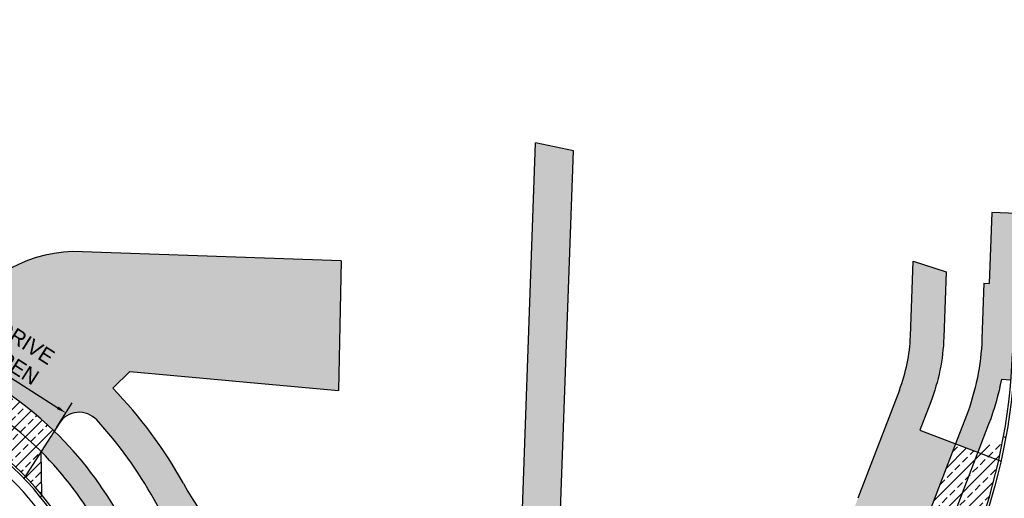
# Model space of a CAD drawing. Header units: feet. Extents: x 158973 to 165016, y 286824 to 289770.
# Tile 7 of 10: x 161535 to 161741, y 289040 to 289141. Entities that reach past the tile are written whole.
import ezdxf

# ---------------------------------------------------------------- set-up
doc = ezdxf.new("R2010")
doc.units = ezdxf.units.FT
doc.header["$MEASUREMENT"] = 0
for name, color, linetype in [('MT_P_Text', 7, 'Continuous'), ('PV_P_Curb', 6, 'Continuous'), ('PV_P_Drive', 1, 'Continuous'), ('PV_P_EOP', 7, 'Continuous'), ('PV_P_Walk', 4, 'Continuous'), ('SC_Shading1', 247, 'Continuous'), ('SC_Shading2', 255, 'Continuous')]:
    doc.layers.add(name, color=color, linetype=linetype)
doc.styles.get("Standard").update_dxf_attribs({"font": 'arial.ttf'})
doc.styles.add('Style-font31', font='font31.shx')
doc.dimstyles.new('COEC', dxfattribs={"dimscale": 13.9, "dimtxt": 0.18, "dimasz": 0.18, "dimexe": 0.18, "dimexo": 0.0625, "dimgap": 0.09, "dimtad": 1, "dimzin": 0, "dimdsep": 46, "dimtxsty": 'Standard', "dimcen": 0.09, "dimclrd": 256, "dimclre": 256, "dimclrt": 256, "dimaunit": 1, "dimadec": 4, "dimazin": 0, "dimtfac": 1, "dimtofl": 0, "dimtmove": 0, "dimatfit": 3, "dimfxl": 1, "dimtolj": 1, "dimtzin": 0, "dimlwd": -1, "dimlwe": -1, "dimarcsym": 0})
pattern_1 = [(45, (0, 0), (-2.121320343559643, 2.121320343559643), []), (45, (2.121320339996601, 0), (-2.121320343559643, 2.121320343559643), [1.5, -0.75])]

# ---------------------------------------------------------------- blocks, each defined once
blk = doc.blocks.new('*D1104')
at = {"layer": 'Defpoints', "color": 0, "transparency": 16777216}
for p in [(161517.1471164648, 289070.6039072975, -2.662248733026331), (161544.8564122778, 289058.2507600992), (161542.4232718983, 289054.4448242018, -2.662248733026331)]:
    blk.add_point(p, dxfattribs=at)
at = {"layer": 'MT_P_Text', "transparency": 16777216}
for p, q in [((161517.685752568, 289071.4464458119), (161520.9268471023, 289076.5161894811)), ((161521.2653338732, 289073.3325709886), (161543.1713352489, 289059.3280323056)), ((161542.9619080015, 289055.2873627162), (161546.2030025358, 289060.3571063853))]:
    blk.add_line(p, q, dxfattribs=at)
for points in [[(161521.4448792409, 289073.6134171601), (161521.0857885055, 289073.0517248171), (161519.5802568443, 289074.4098431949)], [(161543.3508806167, 289059.6088784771), (161542.9917898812, 289059.0471861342), (161544.8564122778, 289058.2507600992)]]:
    blk.add_solid(points, dxfattribs=at)
at = {"layer": 'MT_P_Text', "transparency": 16777216, "insert": (161535.0551513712, 289070.7676711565), "char_height": 3.2, "attachment_point": 5, "rotation": 327.4091593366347, "style": 'Style-font31'}
blk.add_mtext('\\A1;DRIVE\\POPEN', dxfattribs=at)

msp = doc.modelspace()

# ---------------------------------------------------------------- hatches: boundary and pattern name
at = {"layer": 'SC_Shading1'}
h = msp.add_hatch(dxfattribs=at)
h.set_pattern_fill('HONEY', color=256, scale=10)
h.set_pattern_definition([(0, (0, 0), (1.875, 1.082531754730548), [1.25, -2.5]), (120, (0, 0), (-1.875, 1.082531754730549), [1.249999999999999, -2.499999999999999]), (59.99999999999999, (0, 0), (4.163336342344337e-16, 2.165063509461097), [-2.5, 1.25])])
edge = h.paths.add_edge_path()
edge.add_line((161710.7625953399, 289040.3633481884), (161719.449414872, 289063.0387970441))
edge.add_arc((161686.7656828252, 289075.5597259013), 34.99999999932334, 339.0384830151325, 357.9316150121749)
edge.add_line((161721.7428789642, 289074.2964958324), (161722.3098780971, 289089.9959637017))
edge.add_line((161722.3098780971, 289089.9959637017), (161729.2351335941, 289087.8000215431))
edge.add_line((161729.2351335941, 289087.8000215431), (161728.7383181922, 289074.0438498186))
edge.add_arc((161686.7656828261, 289075.5597259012), 41.99999999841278, 339.03848301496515, 357.93161501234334, ccw=False)
edge.add_line((161725.9861612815, 289060.5346112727), (161723.7386765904, 289054.6679388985))
edge.add_line((161723.7386765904, 289054.6679388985), (161731.2092439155, 289051.8060123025))
edge.add_line((161731.2092439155, 289051.8060123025), (161724.7699090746, 289034.997235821))
edge.add_arc((161619.7928433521, 289075.2132787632), 112.4166999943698, 329.8247051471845, 339.0384830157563, ccw=False)
edge.add_line((161716.9761380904, 289018.7073351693), (161709.4002797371, 289021.6095980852))
edge.add_arc((161619.7928433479, 289075.2132787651), 104.4166999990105, 320.1453510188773, 329.1118951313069, ccw=False)
edge.add_line((161699.9506865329, 289008.2986509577), (161694.3626214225, 289001.6046868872))
edge.add_arc((161674.78696924, 289017.9461630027), 25.50000000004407, 249.8327272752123, 320.14535101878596, ccw=False)
edge.add_arc((161602.0421710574, 288819.8825511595), 185.499999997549, 69.83272727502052, 85.17178324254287)
edge.add_arc((161623.4209907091, 289072.9812395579), 68.49999999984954, 208.6983511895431, 265.1717832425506, ccw=False)
edge.add_arc((161489.6540933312, 288999.7510056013), 83.99999999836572, 28.69835118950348, 42.74430562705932)
edge.add_arc((161547.6709008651, 289053.3704987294), 5.000000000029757, 42.74430562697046, 147.4091593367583)
edge.add_line((161543.4582082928, 289056.0636792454), (161542.4232718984, 289054.4448242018))
edge.add_arc((161489.6540933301, 288999.7510056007), 75.99999999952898, 46.02604585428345, 68.79227281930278)
edge.add_line((161517.1471164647, 289070.6039072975), (161521.9970089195, 289078.1901443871))
edge.add_arc((161547.2731643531, 289062.0310612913), 30.0000000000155, 87.98354099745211, 147.4091593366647, ccw=False)
edge.add_line((161548.3287618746, 289092.012484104), (161602.5319898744, 289090.1040759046))
edge.add_line((161602.5319898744, 289090.1040759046), (161601.9493670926, 289062.9293360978))
edge.add_line((161601.9493670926, 289062.9293360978), (161558.2474119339, 289066.9146612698))
edge.add_line((161558.2474119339, 289066.9146612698), (161554.6748432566, 289063.4165542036))
edge.add_arc((161489.6540933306, 288999.7510056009), 90.99999999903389, 28.69835118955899, 44.39663781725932, ccw=False)
edge.add_arc((161623.4209907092, 289072.9812395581), 61.50000000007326, 208.6983511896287, 265.1717832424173)
edge.add_arc((161602.0421710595, 288819.882551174), 192.4999999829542, 78.80163040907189, 85.17178324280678, ccw=False)
edge.add_line((161639.4269101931, 289008.7174824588), (161643.2582210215, 289114.8014917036))
edge.add_line((161643.2582210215, 289114.8014917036), (161651.2030187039, 289113.1285951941))
edge.add_line((161651.2030187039, 289113.1285951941), (161647.3690154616, 289006.9700365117))
edge.add_arc((161602.0421710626, 288819.8825511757), 192.4999999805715, 69.8327272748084, 76.38101697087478, ccw=False)
edge.add_arc((161674.7869692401, 289017.9461630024), 18.4999999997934, 249.832727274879, 320.145351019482)
edge.add_line((161688.9889129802, 289006.0905822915), (161694.5769550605, 289012.7845655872))
edge.add_arc((161619.7938435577, 289075.2127977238), 97.41559389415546, 320.1451912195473, 339.0385367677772)
h = msp.add_hatch(dxfattribs=at)
h.set_pattern_fill('ANSI33', color=256, scale=12)
h.set_pattern_definition(pattern_1)
edge = h.paths.add_edge_path()
edge.add_arc((161489.6540933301, 288999.7510056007), 75.99999999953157, 46.02604585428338, 68.79227281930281, ccw=False)
edge.add_line((161542.4232718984, 289054.4448242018), (161539.6721195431, 289050.1414516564))
edge.add_line((161539.6721195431, 289050.1414516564), (161539.8176668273, 289041.0864128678))
edge.add_arc((161489.6540933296, 288999.7510056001), 65.00000000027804, 39.48894619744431, 75.32937247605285)
edge.add_line((161506.1161262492, 289062.6318569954), (161514.3959641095, 289066.3005347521))
edge.add_line((161514.3959641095, 289066.3005347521), (161517.1471164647, 289070.6039072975))
h = msp.add_hatch(dxfattribs=at)
h.set_pattern_fill('ANSI33', color=256, scale=12)
h.set_pattern_definition(pattern_1)
edge = h.paths.add_edge_path()
edge.add_line((161731.2092439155, 289051.8060123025), (161735.8783484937, 289050.01730818))
edge.add_line((161735.8783484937, 289050.01730818), (161741.250978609, 289053.3134336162))
edge.add_arc((161619.7928433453, 289075.2132787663), 123.4167000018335, 328.2980191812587, 349.7789468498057, ccw=False)
edge.add_line((161724.7949006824, 289010.3576714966), (161721.703624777, 289016.8962652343))
edge.add_line((161721.703624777, 289016.8962652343), (161716.9761380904, 289018.7073351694))
edge.add_arc((161619.7928433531, 289075.2132787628), 112.4166999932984, 329.8247051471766, 339.0384830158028)
edge.add_line((161724.7699090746, 289034.997235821), (161731.2092439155, 289051.8060123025))
at = {"layer": 'SC_Shading2'}
h = msp.add_hatch(color=256, dxfattribs=at)
h.dxf.hatch_style = 1
h.paths.add_polyline_path([(161737.1535944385, 289085.3978922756), (161738.2421470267, 289085.3585783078), (161738.7781748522, 289100.2004909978), (161744.0247542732, 289100.0110064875), (161743.1489610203, 289075.7614314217), (161736.8138290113, 289075.9902299)])
h = msp.add_hatch(color=256, dxfattribs=at)
h.dxf.hatch_style = 1
edge = h.paths.add_edge_path()
edge.add_arc((161686.7656828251, 289075.5597259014), 49.9999999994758, 339.0384830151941, 357.931615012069)
edge.add_line((161736.7331058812, 289073.7551115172), (161736.8138290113, 289075.9902299))
edge.add_line((161736.8138290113, 289075.9902299), (161743.3095940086, 289075.7556300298))
edge.add_line((161743.3095940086, 289075.7556300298), (161743.1291325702, 289070.7588877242))
edge.add_arc((161619.7928432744, 289075.2132787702), 123.4167000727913, 355.33386526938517, 357.9316150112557, ccw=False)
edge.add_line((161742.8004963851, 289065.1734016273), (161740.8071250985, 289065.3361004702))
edge.add_arc((161686.7656828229, 289075.5597259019), 55.00000000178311, 339.0384830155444, 349.28731836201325, ccw=False)
edge.add_line((161738.1258331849, 289055.8839805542), (161735.8783484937, 289050.01730818))
edge.add_line((161735.8783484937, 289050.01730818), (161731.2092439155, 289051.8060123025))
edge.add_line((161731.2092439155, 289051.8060123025), (161733.4567286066, 289057.6726846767))
h = msp.add_hatch(color=256, dxfattribs=at)
h.dxf.hatch_style = 1
edge = h.paths.add_edge_path()
edge.add_line((161539.6721195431, 289050.1414516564), (161542.4232718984, 289054.4448242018))
edge.add_arc((161489.6540933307, 288999.751005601), 75.99999999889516, 28.698351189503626, 46.02604585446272, ccw=False)
edge.add_arc((161623.4209907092, 289072.9812395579), 76.49999999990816, 208.6983511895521, 239.1003512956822)
edge.add_line((161584.1354873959, 289007.339033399), (161581.708169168, 289002.964880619))
edge.add_arc((161623.4209907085, 289072.9812395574), 81.49999999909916, 208.6983511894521, 239.2152808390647, ccw=False)
edge.add_arc((161489.6540933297, 288999.7510056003), 71.00000000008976, 28.69835118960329, 45.21251182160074)

# ---------------------------------------------------------------- linework, layer by layer
at = {"layer": 'PV_P_Curb'}
for centre, radius, start, end in [((161619.792843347, 289075.2132787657), 123.4167, 320.1453510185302, 357.9316150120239), ((161489.6540933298, 288999.7510056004), 64.5, 28.69835118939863, 86.11996748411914), ((161489.6540933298, 288999.7510056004), 65, 28.69835118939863, 86.11996748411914)]:
    msp.add_arc(centre, radius, start, end, dxfattribs=at)
at = {"layer": 'PV_P_Drive', "flags": 128}
for points in [[(161639.4269101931, 289008.7174824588), (161643.2582210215, 289114.8014917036)], [(161651.2030187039, 289113.1285951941), (161643.2582210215, 289114.8014917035)], [(161647.3690154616, 289006.9700365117), (161651.2030187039, 289113.1285951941)], [(161602.5319898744, 289090.1040759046), (161548.3287618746, 289092.0124841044)], [(161602.5319898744, 289090.1040759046), (161601.9493670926, 289062.9293360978)], [(161721.7428789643, 289074.2964958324), (161722.3098780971, 289089.9959637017)], [(161722.3098780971, 289089.9959637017), (161729.2351335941, 289087.8000215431)], [(161558.2474119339, 289066.9146612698), (161554.6748432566, 289063.4165542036)], [(161558.2474119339, 289066.9146612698), (161601.9493670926, 289062.9293360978)], [(161719.449414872, 289063.0387970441), (161710.7625953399, 289040.3633481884)], [(161543.4582082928, 289056.0636792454), (161536.0816599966, 289044.5252286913)], [(161723.7386765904, 289054.6679388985), (161740.7208638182, 289048.162171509)], [(161741.250978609, 289053.3134336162), (161741.7261800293, 289053.1313869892)], [(161539.8176668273, 289041.0864128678), (161539.6721195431, 289050.1414516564)], [(161539.8176668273, 289041.0864128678), (161539.5345020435, 289040.6434844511)]]:
    msp.add_lwpolyline(points, dxfattribs=at)
for points in [[(161729.2351335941, 289087.8000215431), (161728.7383181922, 289074.0438498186, -0.08262409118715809), (161725.9861612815, 289060.5346112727), (161723.7386765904, 289054.6679388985)], [(161542.4232718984, 289054.4448242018, 0.09966444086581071), (161517.1471164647, 289070.6039072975)], [(161539.6721195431, 289050.1414516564, 0.1068395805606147), (161514.3959641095, 289066.3005347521)], [(161709.4002797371, 289021.6095980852, -0.039145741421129), (161699.9506635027, 289008.2986701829), (161694.3626214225, 289001.6046868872, -0.316799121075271), (161665.9955362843, 288994.0095653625, 0.06702937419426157), (161617.6554428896, 289004.7243098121, -0.2515232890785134), (161563.3355318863, 289040.087659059, 0.06136388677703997), (161551.3428507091, 289056.7641375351, 0.4913287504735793), (161543.4582082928, 289056.0636792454)], [(161731.2092439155, 289051.8060123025), (161724.7699090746, 289034.997235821, -0.04022436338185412), (161716.9761380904, 289018.7073351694)], [(161735.8783484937, 289050.01730818), (161729.4390136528, 289033.2085316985, -0.03849576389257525), (161721.703624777, 289016.8962652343)]]:
    msp.add_lwpolyline(points, format="xyb", dxfattribs=at)
at = {"layer": 'PV_P_Drive'}
for centre, radius, start, end in [((161547.2731643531, 289062.0310612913), 30, 87.98354099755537, 147.4091593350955), ((161686.7656828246, 289075.5597259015), 35, 339.0384830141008, 357.9316150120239), ((161489.6540933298, 288999.7510056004), 91, 28.69835118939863, 44.39663781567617), ((161623.4209907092, 289072.981239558), 61.5, 208.6983511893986, 265.1717832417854)]:
    msp.add_arc(centre, radius, start, end, dxfattribs=at)
at = {"layer": 'PV_P_EOP'}
for points in [[(161658.5831516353, 288973.8277281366, 0.06702937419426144), (161615.8458183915, 288983.3006019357, -0.01041768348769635), (161612.1165524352, 288983.6940082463), (161598.6570213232, 288985.3980866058, -0.05237158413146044), (161583.5049139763, 288988.9552042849, -0.2162315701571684), (161547.6082526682, 289023.1511213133, 0.2873717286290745), (161493.8833180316, 289062.107750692, 0.03050226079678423), (161486.2650136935, 289062.1590510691, -0.3695392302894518), (161434.6433615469, 289101.7040664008), (161432.7902580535, 289110.4346641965), (161426.3880664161, 289140.5975560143)], [(161658.5831516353, 288973.8277281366, 0.06702937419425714), (161615.8458183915, 288983.3006019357, -0.01041768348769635), (161612.1165524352, 288983.6940082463), (161598.6570213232, 288985.3980866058, -0.05237158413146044), (161583.5049139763, 288988.9552042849, -0.2162315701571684), (161547.6082526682, 289023.1511213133, 0.2873717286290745), (161493.8833180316, 289062.107750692)]]:
    msp.add_lwpolyline(points, format="xyb", dxfattribs=at)
at = {"layer": 'PV_P_EOP', "flags": 128}
msp.add_lwpolyline([(161743.8092682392, 289075.737583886), (161743.6288068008, 289070.7408415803, -0.1663840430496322), (161714.9203029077, 288995.8022280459), (161709.3322377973, 288989.1082639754, -0.316799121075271), (161659.2726757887, 288975.7051083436)], format="xyb", dxfattribs=at)
at = {"layer": 'PV_P_Walk', "elevation": 961.88, "flags": 128}
for points in [[(161738.7781748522, 289100.2004909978), (161738.2421470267, 289085.3585783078)], [(161744.0247542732, 289100.0110064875), (161738.7781748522, 289100.2004909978)]]:
    msp.add_lwpolyline(points, dxfattribs=at)
at = {"layer": 'PV_P_Walk', "flags": 128}
for points in [[(161737.1535944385, 289085.3978922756), (161736.7331058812, 289073.7551115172, -0.08262409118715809), (161733.4567286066, 289057.6726846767), (161731.2092439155, 289051.8060123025)], [(161740.8071250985, 289065.3361004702, -0.04474881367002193), (161738.1258331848, 289055.8839805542), (161735.8783484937, 289050.01730818)], [(161716.9761380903, 289018.7073351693, -0.04226086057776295), (161706.0920445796, 289003.1719325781), (161700.5040024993, 288996.4779492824, -0.316799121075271), (161663.2374396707, 288986.5000445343, 0.06702937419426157), (161616.9820942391, 288996.752697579, -0.2515232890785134), (161556.3182520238, 289036.2460730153, 0.07575072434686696), (161542.4232718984, 289054.4448242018)], [(161721.703624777, 289016.8962652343, -0.04398986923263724), (161709.9304077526, 288999.9677215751), (161704.3423656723, 288993.2737382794, -0.316799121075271), (161661.5136292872, 288981.8065940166, 0.06702937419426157), (161616.5612513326, 288991.7704399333, -0.2515232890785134), (161551.9324521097, 289033.845081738, 0.07218158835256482), (161539.6721195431, 289050.1414516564)]]:
    msp.add_lwpolyline(points, format="xyb", dxfattribs=at)
for points in [[(161737.1535944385, 289085.3978922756), (161738.2421470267, 289085.3585783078)], [(161740.8071250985, 289065.3361004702), (161742.8004963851, 289065.1734016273)]]:
    msp.add_lwpolyline(points, dxfattribs=at)

# ---------------------------------------------------------------- dimensions: what is measured, and where the dimension line sits
at = {"layer": 'MT_P_Text'}
dim = msp.add_aligned_dim(p1=(161517.1471164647, 289070.6039072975), p2=(161542.4232718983, 289054.4448242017), distance=4.517224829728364, text='DRIVE\\POPEN', dimstyle='COEC', override={"dimscale": 20, "dimtxt": 0.16, "dimasz": 0.1, "dimexe": 0.125, "dimexo": 0.05, "dimgap": 0.05, "dimtxsty": 'Style-font31'}, dxfattribs=at)
dim.commit()
dim.dimension.update_dxf_attribs({"geometry": '*D1104', "text_midpoint": (161535.0551513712, 289070.7676711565, 2.662248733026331)})

doc.saveas('drawing.dxf')
